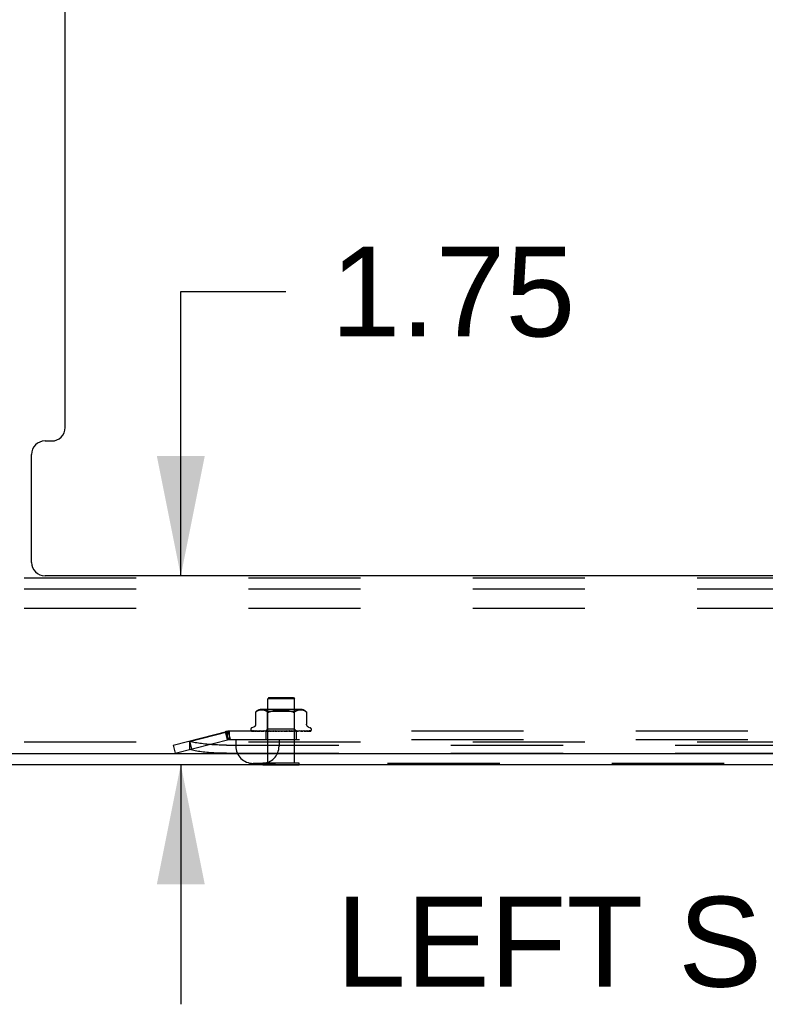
# Model space of a CAD drawing. Header units: inches. Extents: x 0 to 189, y 0 to 122.
# Tile 2 of 51: x 23 to 30, y 5 to 14. Entities that reach past the tile are written whole.
import ezdxf

# ---------------------------------------------------------------- set-up
doc = ezdxf.new("R2010")
doc.units = ezdxf.units.IN
doc.header["$LTSCALE"] = 10.388889
doc.header["$MEASUREMENT"] = 0
doc.linetypes.add('HIDDEN', pattern=[0.2, 0.1, -0.1])
doc.layers.get('0').update_dxf_attribs({"linetype": 'CONTINUOUS'})
doc.layers.add('DEFAULT_2', color=8, linetype='HIDDEN')
doc.layers.add('DIMENSIONS', color=7, linetype='CONTINUOUS')
doc.styles.get("Standard").update_dxf_attribs({"font": 'arial.ttf'})
doc.dimstyles.new('DIMSTYLE_1', dxfattribs={"dimtxt": 0.833333, "dimasz": 1.111111, "dimexe": 0.09, "dimexo": 0.07, "dimgap": 0.0375, "dimtad": 0, "dimtih": 1, "dimtoh": 1, "dimzin": 4, "dimdsep": 46, "dimtxsty": 'Standard', "dimblk": '_FILLED', "dimblk1": '_FILLED', "dimblk2": '_FILLED', "dimcen": 0.09, "dimazin": 1, "dimtfac": 1, "dimtdec": 3, "dimtofl": 0, "dimtmove": 0, "dimatfit": 3, "dimldrblk": '_FILLED', "dimfxl": 0, "dimtolj": 1, "dimtzin": 4, "dimarcsym": 0})

# ---------------------------------------------------------------- blocks, each defined once
blk = doc.blocks.new('_FILLED')
at = {"color": 0, "linetype": 'ByBlock'}
blk.add_solid([(0, 0), (-1, 0.2), (-1, -0.2)], dxfattribs=at)
blk = doc.blocks.new('*D14')
at = {"layer": 'DIMENSIONS', "color": 2, "linetype": 'Continuous'}
for p, q in [((24.7962, 8.8365), (24.7962, 11.4724)), ((24.7962, 11.4724), (25.7685, 11.4724)), ((24.7962, 7.0865), (24.7962, 4.8643))]:
    blk.add_line(p, q, dxfattribs=at)
at = {"layer": 'DIMENSIONS', "color": 2, "linetype": 'Continuous', "xscale": 1.1111111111, "yscale": 1.1111111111, "zscale": 1.1111111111}
for p, rotation in [((24.7962, 8.8365), 270), ((24.7962, 7.0865), 90)]:
    blk.add_blockref('_FILLED', p, dxfattribs=dict(at, rotation=rotation))
at = {"layer": 'DIMENSIONS', "color": 2, "linetype": 'Continuous', "insert": (26.1851, 11.889), "char_height": 0.83333, "width": 2.26456, "attachment_point": 1, "line_spacing_factor": 0.9}
blk.add_mtext('1.75', dxfattribs=at)
blk = doc.blocks.new('*D16')
at = {"layer": 'DIMENSIONS', "color": 2, "linetype": 'Continuous'}
for p, q in [((22.9754, 34.9456), (22.9754, 38.7891)), ((21.7254, 37.7891), (19.2705, 37.7891)), ((22.9754, 37.7891), (25.1977, 37.7891))]:
    blk.add_line(p, q, dxfattribs=at)
at = {"layer": 'DIMENSIONS', "color": 2, "linetype": 'Continuous', "xscale": 1.1111111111, "yscale": 1.1111111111, "zscale": 1.1111111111}
blk.add_blockref('_FILLED', (21.7254, 37.7891), dxfattribs=at)
at = {"layer": 'DIMENSIONS', "color": 2, "linetype": 'Continuous', "xscale": 1.1111111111, "yscale": 1.1111111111, "zscale": 1.1111111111, "rotation": 180}
blk.add_blockref('_FILLED', (22.9754, 37.7891), dxfattribs=at)
at = {"layer": 'DIMENSIONS', "color": 2, "linetype": 'Continuous', "insert": (18.8538, 38.2058), "char_height": 0.83333, "width": 2.26456, "attachment_point": 3, "line_spacing_factor": 0.9}
blk.add_mtext('1.25\\Ptyp.', dxfattribs=at)

msp = doc.modelspace()

# ---------------------------------------------------------------- linework, layer by layer
at = {"color": 3, "linetype": 'Continuous'}
for p, q in [((23.7254, 10.2115), (23.7254, 33.5429)), ((23.5384, 10.0865), (23.6004, 10.0865)), ((23.4134, 8.9615), (23.4134, 9.9615)), ((37.9124, 8.8365), (23.5384, 8.8365)), ((21.7924, 7.1905), (39.7254, 7.1905)), ((21.7774, 7.0865), (39.6734, 7.0865))]:
    msp.add_line(p, q, dxfattribs=at)
at = {"color": 7, "linetype": 'Continuous'}
for p, q in [((25.5569, 7.0825), (25.5569, 7.0865)), ((25.8939, 7.0825), (25.5569, 7.0825)), ((25.8939, 7.0825), (25.8939, 7.0865))]:
    msp.add_line(p, q, dxfattribs=at)
at = {"color": 3, "linetype": 'Continuous'}
for centre, start, end in [((23.6004, 10.2115), 270, 360), ((23.5384, 9.9615), 90, 180), ((23.5384, 8.9615), 180, 270)]:
    msp.add_arc(centre, 0.125, start, end, dxfattribs=at)
at = {"layer": 'DEFAULT_2', "color": 8, "linetype": 'HIDDEN'}
for p, q in [((36.8504, 8.8155), (21.8504, 8.8155)), ((36.8504, 8.7115), (21.8504, 8.7115)), ((36.8504, 8.5345), (21.8504, 8.5345)), ((25.6114, 7.7075), (25.6014, 7.6975)), ((25.8494, 7.6975), (25.6014, 7.6975)), ((25.6014, 7.1005), (25.6014, 7.6975)), ((25.6114, 7.7075), (25.8394, 7.7075)), ((25.8394, 7.7075), (25.8494, 7.6975)), ((25.8494, 7.1005), (25.8494, 7.6975)), ((25.4917, 7.5752), (25.4933, 7.5766)), ((25.4933, 7.5766), (25.492, 7.5755)), ((25.4933, 7.5766), (25.4983, 7.5803)), ((25.5088, 7.5858), (25.5034, 7.5833)), ((25.5142, 7.5878), (25.5087, 7.5858)), ((25.5196, 7.5893), (25.5141, 7.5878)), ((25.525, 7.5904), (25.5195, 7.5893)), ((25.5303, 7.5912), (25.5249, 7.5904)), ((25.5354, 7.5917), (25.5302, 7.5912)), ((25.5404, 7.592), (25.5353, 7.5917)), ((25.5452, 7.592), (25.5403, 7.592)), ((25.55, 7.592), (25.5451, 7.592)), ((25.905, 7.5976), (25.5459, 7.5976)), ((25.5548, 7.5917), (25.5499, 7.592)), ((25.5598, 7.5912), (25.5548, 7.5917)), ((25.5649, 7.5904), (25.5598, 7.5912)), ((25.5703, 7.5893), (25.5649, 7.5904)), ((25.5759, 7.5878), (25.5703, 7.5893)), ((25.5814, 7.5858), (25.5758, 7.5878)), ((25.6002, 7.5776), (25.5802, 7.5976)), ((25.5868, 7.5833), (25.5813, 7.5858)), ((25.5919, 7.5802), (25.5867, 7.5833)), ((25.5919, 7.5802), (25.5967, 7.5766)), ((25.8507, 7.5776), (25.6002, 7.5776)), ((25.6002, 7.4145), (25.6002, 7.5776)), ((25.7766, 7.5893), (25.7884, 7.5876)), ((25.7997, 7.5855), (25.7884, 7.5876)), ((25.8507, 7.5776), (25.8707, 7.5976)), ((25.8507, 7.4145), (25.8507, 7.5776)), ((25.859, 7.5802), (25.8541, 7.5766)), ((25.8641, 7.5833), (25.859, 7.5802)), ((25.8696, 7.5858), (25.8641, 7.5833)), ((25.8751, 7.5878), (25.8695, 7.5858)), ((25.8806, 7.5893), (25.875, 7.5878)), ((25.886, 7.5904), (25.8805, 7.5893)), ((25.8911, 7.5912), (25.886, 7.5904)), ((25.8961, 7.5917), (25.8911, 7.5912)), ((25.901, 7.592), (25.8961, 7.5917)), ((25.9058, 7.592), (25.9009, 7.592)), ((25.9106, 7.592), (25.9057, 7.592)), ((25.9156, 7.5917), (25.9105, 7.592)), ((25.9207, 7.5912), (25.9155, 7.5917)), ((25.926, 7.5904), (25.9206, 7.5912)), ((25.9314, 7.5893), (25.9259, 7.5904)), ((25.9368, 7.5878), (25.9313, 7.5893)), ((25.9422, 7.5858), (25.9367, 7.5878)), ((25.9475, 7.5833), (25.9421, 7.5858)), ((25.4894, 7.5732), (25.49, 7.5737)), ((25.4894, 7.5732), (25.4894, 7.4607)), ((25.4904, 7.5741), (25.4898, 7.5735)), ((25.8382, 7.5737), (25.8409, 7.5733)), ((25.8435, 7.5732), (25.8409, 7.5733)), ((25.9614, 7.5733), (25.9615, 7.5732)), ((25.9615, 7.5732), (25.9615, 7.4607)), ((24.7254, 7.2665), (25.2333, 7.3976)), ((25.2333, 7.3976), (25.2528, 7.322)), ((34.2054, 7.3955), (25.2455, 7.3955)), ((25.2455, 7.3955), (25.2455, 7.3175)), ((25.4442, 7.412), (25.4442, 7.4112)), ((25.4484, 7.4004), (25.4485, 7.4003)), ((25.5821, 7.3963), (25.453, 7.3982)), ((25.4702, 7.4332), (25.4552, 7.4277)), ((25.5835, 7.3963), (25.4561, 7.3982)), ((25.586, 7.3963), (25.4598, 7.3982)), ((25.4678, 7.3983), (25.4678, 7.3984)), ((25.59, 7.3963), (25.4689, 7.3982)), ((25.4762, 7.3982), (25.4756, 7.3982)), ((25.5949, 7.3963), (25.4762, 7.3982)), ((25.491, 7.3982), (25.4907, 7.3982)), ((25.6014, 7.3963), (25.491, 7.3982)), ((25.5016, 7.3982), (25.5015, 7.3982)), ((25.6085, 7.3963), (25.5016, 7.3982)), ((25.5016, 7.3982), (25.5016, 7.3982)), ((25.5106, 7.397), (25.5174, 7.3962)), ((25.5174, 7.3962), (25.5229, 7.3955)), ((25.6173, 7.3963), (25.5216, 7.3982)), ((25.6263, 7.3963), (25.5351, 7.3982)), ((25.5351, 7.3982), (25.5352, 7.3982)), ((25.5461, 7.397), (25.554, 7.3962)), ((25.554, 7.3962), (25.5601, 7.3955)), ((25.6371, 7.3963), (25.5595, 7.3982)), ((25.6478, 7.3963), (25.5756, 7.3982)), ((25.5756, 7.3982), (25.5758, 7.3982)), ((25.5758, 7.3982), (25.5924, 7.3966)), ((25.5812, 7.3955), (25.6002, 7.4145)), ((25.5821, 7.3963), (25.5821, 7.3963)), ((25.5835, 7.3963), (25.5834, 7.3963)), ((25.5849, 7.3955), (25.5849, 7.3175)), ((25.586, 7.3963), (25.5861, 7.3963)), ((25.5864, 7.3955), (25.5898, 7.3963)), ((25.59, 7.3963), (25.5898, 7.3963)), ((25.5924, 7.3966), (25.6034, 7.3955)), ((25.5949, 7.3963), (25.595, 7.3963)), ((25.5983, 7.3955), (25.595, 7.3963)), ((25.5962, 7.3955), (25.601, 7.3963)), ((25.8507, 7.4145), (25.6002, 7.4145)), ((25.6014, 7.3963), (25.601, 7.3963)), ((25.6601, 7.3963), (25.6035, 7.3982)), ((25.6085, 7.3963), (25.6087, 7.3963)), ((25.6135, 7.3955), (25.6087, 7.3963)), ((25.6107, 7.3955), (25.6168, 7.3963)), ((25.6173, 7.3963), (25.6168, 7.3963)), ((25.6721, 7.3963), (25.6214, 7.3982)), ((25.6214, 7.3982), (25.6217, 7.3982)), ((25.6217, 7.3982), (25.651, 7.3955)), ((25.6263, 7.3963), (25.6266, 7.3963)), ((25.6327, 7.3955), (25.6266, 7.3963)), ((25.6293, 7.3955), (25.6365, 7.3963)), ((25.6371, 7.3963), (25.6365, 7.3963)), ((25.6478, 7.3963), (25.6481, 7.3963)), ((25.6553, 7.3955), (25.6481, 7.3963)), ((25.6513, 7.3955), (25.6595, 7.3963)), ((25.6856, 7.3963), (25.652, 7.3982)), ((25.6601, 7.3963), (25.6595, 7.3963)), ((25.6984, 7.3963), (25.6712, 7.3982)), ((25.6712, 7.3982), (25.6713, 7.3982)), ((25.6713, 7.3982), (25.7012, 7.3955)), ((25.6721, 7.3963), (25.6724, 7.3963)), ((25.6804, 7.3955), (25.6724, 7.3963)), ((25.6761, 7.3955), (25.6848, 7.3963)), ((25.6856, 7.3963), (25.6848, 7.3963)), ((25.6984, 7.3963), (25.6986, 7.3963)), ((25.7072, 7.3955), (25.6986, 7.3963)), ((25.7027, 7.3955), (25.7115, 7.3963)), ((25.7346, 7.3955), (25.7257, 7.3963)), ((25.73, 7.3955), (25.7388, 7.3963)), ((25.762, 7.3972), (25.7518, 7.3963)), ((25.7617, 7.3955), (25.7529, 7.3963)), ((25.7572, 7.3955), (25.7656, 7.3963)), ((25.7734, 7.3982), (25.762, 7.3972)), ((25.7659, 7.3963), (25.7656, 7.3963)), ((25.805, 7.3982), (25.7659, 7.3963)), ((25.8047, 7.3982), (25.775, 7.3955)), ((25.8236, 7.3982), (25.7783, 7.3963)), ((25.7783, 7.3963), (25.779, 7.3963)), ((25.7874, 7.3955), (25.779, 7.3963)), ((25.7833, 7.3955), (25.791, 7.3963)), ((25.7913, 7.3963), (25.791, 7.3963)), ((25.853, 7.3982), (25.7913, 7.3963)), ((25.87, 7.3982), (25.8027, 7.3963)), ((25.8027, 7.3963), (25.8032, 7.3963)), ((25.811, 7.3955), (25.8032, 7.3963)), ((25.8047, 7.3982), (25.805, 7.3982)), ((25.8072, 7.3955), (25.8139, 7.3963)), ((25.8143, 7.3963), (25.8139, 7.3963)), ((25.8963, 7.3982), (25.8143, 7.3963)), ((25.9112, 7.3982), (25.8242, 7.3963)), ((25.8242, 7.3963), (25.8247, 7.3963)), ((25.8242, 7.3955), (25.831, 7.3961)), ((25.8314, 7.3955), (25.8247, 7.3963)), ((25.8283, 7.3955), (25.8337, 7.3963)), ((25.831, 7.3961), (25.8527, 7.3982)), ((25.834, 7.3963), (25.8337, 7.3963)), ((25.9335, 7.3982), (25.834, 7.3963)), ((25.9456, 7.3982), (25.8421, 7.3963)), ((25.8421, 7.3963), (25.8425, 7.3963)), ((25.848, 7.3955), (25.8425, 7.3963)), ((25.8455, 7.3955), (25.8496, 7.3963)), ((25.8497, 7.3963), (25.8496, 7.3963)), ((25.8498, 7.3963), (25.8497, 7.3963)), ((25.963, 7.3982), (25.8498, 7.3963)), ((25.8695, 7.3957), (25.8507, 7.4145)), ((25.8527, 7.3982), (25.853, 7.3982)), ((25.9721, 7.3982), (25.8558, 7.3963)), ((25.8558, 7.3963), (25.8561, 7.3963)), ((25.8602, 7.3955), (25.8561, 7.3963)), ((25.8585, 7.3955), (25.861, 7.3963)), ((25.8611, 7.3963), (25.861, 7.3963)), ((25.984, 7.3982), (25.8611, 7.3963)), ((25.9896, 7.3982), (25.8648, 7.3963)), ((25.8648, 7.3963), (25.865, 7.3963)), ((25.8659, 7.3955), (25.8659, 7.3175)), ((25.8675, 7.3963), (25.8674, 7.3963)), ((25.9957, 7.3982), (25.8675, 7.3963)), ((25.9976, 7.3982), (25.8687, 7.3963)), ((25.8687, 7.3963), (25.8688, 7.3963)), ((25.8697, 7.3955), (25.8695, 7.3957)), ((25.8845, 7.397), (25.8961, 7.3982)), ((25.8961, 7.3982), (25.8963, 7.3982)), ((25.9197, 7.3966), (25.9271, 7.3974)), ((25.9271, 7.3974), (25.9335, 7.3982)), ((25.9335, 7.3982), (25.9334, 7.3982)), ((25.9457, 7.3982), (25.9456, 7.3982)), ((25.9634, 7.3982), (25.963, 7.3982)), ((25.9807, 7.4332), (25.9957, 7.4277)), ((26.001, 7.3993), (26.001, 7.3993)), ((26.0067, 7.412), (26.0067, 7.4112)), ((24.7449, 7.191), (25.2528, 7.322)), ((24.8769, 7.3056), (24.8964, 7.2301)), ((24.8774, 7.3007), (25.2255, 7.3905)), ((25.206, 7.3905), (25.2255, 7.315)), ((25.214, 7.3926), (25.2335, 7.3171)), ((25.2255, 7.3905), (25.2255, 7.315)), ((34.2054, 7.3175), (25.2455, 7.3175)), ((25.3064, 7.3175), (25.3064, 7.2575)), ((25.7064, 7.3175), (25.7064, 7.2575)), ((36.8504, 7.2945), (21.8504, 7.2945)), ((24.7254, 7.2665), (24.7449, 7.191)), ((24.8774, 7.3007), (24.8774, 7.2252)), ((25.221, 7.2665), (34.2299, 7.2665)), ((25.221, 7.191), (34.2299, 7.191)), ((33.9844, 7.0975), (25.4664, 7.0975)), ((25.8939, 7.1005), (25.5569, 7.1005)), ((25.5569, 7.0865), (25.5569, 7.1005)), ((25.8939, 7.0865), (25.8939, 7.1005))]:
    msp.add_line(p, q, dxfattribs=at)
for points in [[(25.5034, 7.5834), (25.4983, 7.5803), (25.4933, 7.5766)], [(25.605, 7.5733), (25.6027, 7.5737), (25.6006, 7.5744), (25.5986, 7.5754), (25.5967, 7.5766)], [(25.622, 7.5766), (25.6187, 7.5754), (25.6156, 7.5744)], [(25.7386, 7.5919), (25.7255, 7.592), (25.7123, 7.5919), (25.6993, 7.5914), (25.6866, 7.5905), (25.6743, 7.5893), (25.6625, 7.5876), (25.6512, 7.5855), (25.6406, 7.5829), (25.6309, 7.58), (25.622, 7.5766)], [(25.622, 7.5766), (25.6309, 7.58), (25.6407, 7.5829), (25.6512, 7.5855)], [(25.6743, 7.5893), (25.6866, 7.5905), (25.6993, 7.5914), (25.7123, 7.5919), (25.7254, 7.592), (25.7386, 7.5919), (25.7516, 7.5914)], [(25.7766, 7.5893), (25.7643, 7.5905), (25.7516, 7.5914)], [(25.7997, 7.5855), (25.8103, 7.5829), (25.82, 7.58)], [(25.8289, 7.5766), (25.82, 7.58), (25.8102, 7.5829)], [(25.8382, 7.5737), (25.8353, 7.5744), (25.8322, 7.5754), (25.8289, 7.5766)], [(25.8541, 7.5766), (25.8523, 7.5754), (25.8503, 7.5744), (25.8482, 7.5737)], [(25.9475, 7.5834), (25.9526, 7.5803), (25.9576, 7.5766)], [(25.9576, 7.5766), (25.9588, 7.5756), (25.9598, 7.5747), (25.9606, 7.574), (25.9611, 7.5736)], [(25.9614, 7.5733), (25.9611, 7.5736), (25.9606, 7.574), (25.9598, 7.5747), (25.9588, 7.5756), (25.9576, 7.5766)], [(25.4896, 7.5733), (25.4894, 7.5732), (25.4894, 7.5732)], [(25.4904, 7.5741), (25.491, 7.5746), (25.4917, 7.5752)], [(25.492, 7.5755), (25.4914, 7.575), (25.4909, 7.5745)], [(25.605, 7.5733), (25.6074, 7.5732), (25.61, 7.5733), (25.6127, 7.5737), (25.6156, 7.5744)], [(25.8435, 7.5732), (25.8459, 7.5733), (25.8482, 7.5737)], [(25.2455, 7.3955), (25.2422, 7.3954), (25.2388, 7.395), (25.2355, 7.3943), (25.2322, 7.3933), (25.2288, 7.3921), (25.2255, 7.3905)], [(25.4552, 7.3955), (25.4539, 7.3961), (25.4527, 7.3967), (25.4517, 7.3973), (25.4508, 7.3979), (25.4501, 7.3985), (25.4495, 7.3991), (25.449, 7.3996), (25.4487, 7.3999), (25.4485, 7.4002), (25.4484, 7.4003), (25.4484, 7.4004)], [(25.453, 7.3982), (25.4528, 7.3982), (25.4522, 7.3982), (25.4517, 7.3984), (25.4511, 7.3985), (25.4506, 7.3987), (25.4502, 7.3989), (25.4498, 7.3991), (25.4495, 7.3993), (25.4494, 7.3994)], [(25.4494, 7.3994), (25.4503, 7.3988), (25.4515, 7.3981), (25.4527, 7.3975), (25.4541, 7.3969), (25.4555, 7.3964), (25.457, 7.396), (25.4586, 7.3955)], [(25.4561, 7.3982), (25.4557, 7.3982), (25.4552, 7.3983), (25.4547, 7.3984), (25.4542, 7.3985), (25.4539, 7.3986), (25.4537, 7.3987), (25.4536, 7.3988), (25.4536, 7.3988)], [(25.4536, 7.3988), (25.4537, 7.3988), (25.4538, 7.3987)], [(25.4538, 7.3987), (25.4544, 7.3983), (25.4547, 7.3981), (25.4552, 7.3978), (25.4557, 7.3975), (25.4562, 7.3972), (25.4567, 7.3969), (25.4573, 7.3966), (25.4579, 7.3963), (25.4586, 7.396), (25.4593, 7.3957), (25.4597, 7.3955)], [(25.4584, 7.3984), (25.4597, 7.398), (25.4615, 7.3976), (25.4634, 7.3971), (25.4654, 7.3967), (25.4674, 7.3962), (25.4695, 7.3958), (25.4712, 7.3955)], [(25.4598, 7.3982), (25.4592, 7.3982), (25.4587, 7.3983), (25.4585, 7.3984)], [(25.4678, 7.3984), (25.4679, 7.3983), (25.4682, 7.3982), (25.4685, 7.398)], [(25.4689, 7.3982), (25.4686, 7.3982), (25.4682, 7.3983), (25.4679, 7.3983), (25.4678, 7.3983)], [(25.4685, 7.398), (25.4694, 7.3975), (25.4699, 7.3972), (25.4705, 7.3969), (25.4711, 7.3966), (25.4718, 7.3963), (25.4725, 7.396), (25.4732, 7.3958), (25.4738, 7.3955)], [(25.4894, 7.4606), (25.4894, 7.4594), (25.4892, 7.4568), (25.4887, 7.4544), (25.4881, 7.452), (25.4873, 7.4498), (25.4864, 7.4477), (25.4853, 7.4457), (25.4841, 7.4439), (25.4828, 7.4422), (25.4815, 7.4406), (25.48, 7.4392), (25.4785, 7.4378), (25.4769, 7.4367), (25.4753, 7.4356), (25.4737, 7.4347), (25.472, 7.4339), (25.4702, 7.4332)], [(25.4756, 7.3982), (25.4775, 7.3979), (25.4801, 7.3975), (25.4828, 7.397), (25.4855, 7.3966), (25.4882, 7.3962), (25.491, 7.3958), (25.4929, 7.3955)], [(25.4907, 7.3982), (25.4907, 7.3982), (25.4908, 7.3982), (25.4912, 7.398), (25.4916, 7.3978), (25.4921, 7.3976)], [(25.4921, 7.3976), (25.4934, 7.397), (25.4941, 7.3966), (25.4949, 7.3963), (25.4958, 7.3959), (25.4967, 7.3956), (25.4968, 7.3955)], [(25.5015, 7.3982), (25.5039, 7.3979), (25.5106, 7.397)], [(25.5216, 7.3982), (25.5216, 7.3982), (25.5218, 7.3981), (25.5221, 7.3981), (25.5225, 7.3979), (25.5231, 7.3977), (25.5237, 7.3974), (25.5243, 7.3971), (25.5258, 7.3965)], [(25.5258, 7.3965), (25.5266, 7.3961), (25.5275, 7.3958), (25.5281, 7.3955)], [(25.5352, 7.3982), (25.5381, 7.3979), (25.5461, 7.397)], [(25.5595, 7.3982), (25.5598, 7.3982), (25.5601, 7.3981), (25.5606, 7.398), (25.5611, 7.3978), (25.5617, 7.3976), (25.5624, 7.3973), (25.563, 7.397)], [(25.563, 7.397), (25.5645, 7.3964), (25.5652, 7.396), (25.566, 7.3957), (25.5664, 7.3955)], [(25.5812, 7.3955), (25.5815, 7.3958), (25.5818, 7.396), (25.5819, 7.3962), (25.5821, 7.3963), (25.5821, 7.3963), (25.5821, 7.3963)], [(25.5816, 7.3955), (25.582, 7.3957), (25.5825, 7.3959), (25.5829, 7.3961), (25.5834, 7.3963)], [(25.5821, 7.3955), (25.582, 7.3957), (25.582, 7.3959), (25.5821, 7.3961), (25.5821, 7.3963)], [(25.5832, 7.3955), (25.5834, 7.3958), (25.5835, 7.396), (25.5835, 7.3962), (25.5835, 7.3963), (25.5835, 7.3963), (25.5835, 7.3963)], [(25.5845, 7.3955), (25.5849, 7.3958), (25.5852, 7.396), (25.5855, 7.3962), (25.5858, 7.3963), (25.5859, 7.3963), (25.586, 7.3963)], [(25.5877, 7.3955), (25.5872, 7.3957), (25.5868, 7.3959), (25.5864, 7.3961), (25.5861, 7.3963)], [(25.5903, 7.3955), (25.5903, 7.3958), (25.5903, 7.396), (25.5903, 7.3962), (25.5902, 7.3963), (25.59, 7.3963)], [(25.5929, 7.3955), (25.5934, 7.3958), (25.5938, 7.396), (25.5942, 7.3962), (25.5945, 7.3963), (25.5948, 7.3963), (25.5949, 7.3963)], [(25.6022, 7.3955), (25.6022, 7.3958), (25.6021, 7.396), (25.6019, 7.3962), (25.6017, 7.3963), (25.6014, 7.3963)], [(25.6035, 7.3982), (25.6036, 7.3982), (25.6041, 7.3981), (25.6047, 7.398), (25.6053, 7.3978), (25.606, 7.3976), (25.6067, 7.3973), (25.6074, 7.3969), (25.6081, 7.3966), (25.6089, 7.3962), (25.6096, 7.3959), (25.6104, 7.3955)], [(25.606, 7.3955), (25.6066, 7.3958), (25.6071, 7.396), (25.6076, 7.3962), (25.608, 7.3963), (25.6084, 7.3963), (25.6085, 7.3963)], [(25.6186, 7.3955), (25.6185, 7.3958), (25.6182, 7.396), (25.618, 7.3962), (25.6176, 7.3963), (25.6173, 7.3963)], [(25.6235, 7.3955), (25.6241, 7.3958), (25.6247, 7.396), (25.6252, 7.3962), (25.6257, 7.3963), (25.6262, 7.3963), (25.6263, 7.3963)], [(25.6389, 7.3955), (25.6386, 7.3958), (25.6383, 7.396), (25.6379, 7.3962), (25.6375, 7.3963), (25.6371, 7.3963)], [(25.6447, 7.3955), (25.6453, 7.3958), (25.6459, 7.396), (25.6465, 7.3962), (25.6471, 7.3963), (25.6476, 7.3963), (25.6478, 7.3963)], [(25.652, 7.3982), (25.6525, 7.3981), (25.6532, 7.398), (25.6539, 7.3978), (25.6546, 7.3975), (25.6552, 7.3972), (25.6558, 7.3969), (25.6564, 7.3966), (25.6575, 7.396)], [(25.6575, 7.396), (25.6581, 7.3957), (25.6584, 7.3955)], [(25.6623, 7.3955), (25.662, 7.3958), (25.6615, 7.396), (25.6611, 7.3962), (25.6605, 7.3963), (25.6601, 7.3963)], [(25.6682, 7.3963), (25.668, 7.3963), (25.6679, 7.3964), (25.6678, 7.3965), (25.6678, 7.3967), (25.6678, 7.3969), (25.6679, 7.3971), (25.6681, 7.3973), (25.6684, 7.3975), (25.6687, 7.3977), (25.6691, 7.3979), (25.6696, 7.3981), (25.6702, 7.3982), (25.6707, 7.3982), (25.6712, 7.3982)], [(25.6688, 7.3955), (25.6694, 7.3958), (25.67, 7.396), (25.6706, 7.3962), (25.6712, 7.3963), (25.6718, 7.3963), (25.6721, 7.3963)], [(25.688, 7.3955), (25.6876, 7.3958), (25.6871, 7.396), (25.6865, 7.3962), (25.6859, 7.3963), (25.6856, 7.3963)], [(25.6949, 7.3955), (25.6955, 7.3958), (25.6961, 7.396), (25.6967, 7.3962), (25.6973, 7.3963), (25.698, 7.3963), (25.6984, 7.3963)], [(25.7038, 7.3981), (25.7043, 7.398), (25.7049, 7.3978), (25.7055, 7.3976), (25.7059, 7.3973), (25.7063, 7.3971), (25.7067, 7.3968), (25.707, 7.3966), (25.7073, 7.3964)], [(25.7132, 7.3962), (25.7118, 7.3965), (25.7103, 7.3968), (25.7087, 7.3971), (25.7071, 7.3974), (25.7055, 7.3977), (25.704, 7.398)], [(25.7073, 7.3964), (25.7077, 7.3961), (25.7079, 7.3959), (25.7082, 7.3957), (25.7085, 7.3955)], [(25.7132, 7.3962), (25.7128, 7.3963), (25.7122, 7.3963), (25.7115, 7.3963)], [(25.7151, 7.3955), (25.7145, 7.3958), (25.714, 7.396), (25.7134, 7.3962), (25.7132, 7.3962)], [(25.7221, 7.3955), (25.7227, 7.3958), (25.7233, 7.396), (25.7239, 7.3962), (25.7245, 7.3963), (25.7251, 7.3963), (25.7257, 7.3963)], [(25.7425, 7.3955), (25.7419, 7.3958), (25.7413, 7.396), (25.7407, 7.3962), (25.74, 7.3963), (25.7394, 7.3963), (25.7388, 7.3963)], [(25.7495, 7.3955), (25.75, 7.3958), (25.7505, 7.396), (25.7511, 7.3962), (25.7517, 7.3963), (25.7518, 7.3963)], [(25.7518, 7.3963), (25.7523, 7.3963), (25.7529, 7.3963)], [(25.7693, 7.3955), (25.7687, 7.3958), (25.768, 7.396), (25.7674, 7.3962), (25.7668, 7.3963), (25.7662, 7.3963), (25.7659, 7.3963)], [(25.7676, 7.3955), (25.7679, 7.3957), (25.7683, 7.396), (25.7692, 7.3965)], [(25.7692, 7.3965), (25.7697, 7.3968), (25.7702, 7.3971), (25.7708, 7.3974), (25.7714, 7.3977), (25.7721, 7.3979), (25.7728, 7.3981), (25.7734, 7.3982)], [(25.7759, 7.3955), (25.7764, 7.3958), (25.7768, 7.396), (25.7773, 7.3962), (25.7779, 7.3963), (25.7783, 7.3963)], [(25.7945, 7.3955), (25.7939, 7.3958), (25.7933, 7.396), (25.7927, 7.3962), (25.7921, 7.3963), (25.7915, 7.3963), (25.7913, 7.3963)], [(25.8006, 7.3955), (25.8009, 7.3958), (25.8013, 7.396), (25.8017, 7.3962), (25.8022, 7.3963), (25.8027, 7.3963)], [(25.8172, 7.3955), (25.8166, 7.3958), (25.816, 7.396), (25.8155, 7.3962), (25.8149, 7.3963), (25.8144, 7.3963), (25.8143, 7.3963)], [(25.8169, 7.3955), (25.817, 7.3956), (25.8176, 7.3959), (25.8183, 7.3962), (25.8189, 7.3965), (25.8195, 7.3969), (25.8202, 7.3972), (25.8209, 7.3975), (25.8216, 7.3978), (25.8223, 7.398), (25.823, 7.3981), (25.8235, 7.3982), (25.8236, 7.3982)], [(25.8226, 7.3955), (25.8228, 7.3958), (25.8231, 7.396), (25.8234, 7.3962), (25.8238, 7.3963), (25.8242, 7.3963)], [(25.8366, 7.3955), (25.8361, 7.3958), (25.8355, 7.396), (25.835, 7.3962), (25.8345, 7.3963), (25.8341, 7.3963), (25.834, 7.3963)], [(25.841, 7.3955), (25.8411, 7.3958), (25.8413, 7.396), (25.8415, 7.3962), (25.8418, 7.3963), (25.8421, 7.3963)], [(25.852, 7.3955), (25.8515, 7.3958), (25.8511, 7.396), (25.8507, 7.3962), (25.8503, 7.3963), (25.85, 7.3963), (25.8498, 7.3963)], [(25.8552, 7.3955), (25.8552, 7.3958), (25.8553, 7.396), (25.8554, 7.3962), (25.8556, 7.3963), (25.8558, 7.3963)], [(25.8628, 7.3955), (25.8624, 7.3958), (25.862, 7.396), (25.8617, 7.3962), (25.8614, 7.3963), (25.8611, 7.3963), (25.8611, 7.3963)], [(25.8631, 7.3955), (25.8633, 7.3956), (25.8641, 7.396), (25.8649, 7.3963), (25.8657, 7.3967), (25.8664, 7.3971), (25.8672, 7.3974), (25.8679, 7.3977), (25.8686, 7.3979), (25.8692, 7.3981), (25.8697, 7.3982), (25.87, 7.3982)], [(25.8648, 7.3955), (25.8647, 7.3958), (25.8646, 7.396), (25.8646, 7.3962), (25.8647, 7.3963), (25.8648, 7.3963)], [(25.8675, 7.3955), (25.8669, 7.3957), (25.8663, 7.3959), (25.8656, 7.3961), (25.865, 7.3963)], [(25.8666, 7.3955), (25.8669, 7.3957), (25.8671, 7.3959), (25.8673, 7.3961), (25.8674, 7.3963)], [(25.8687, 7.3955), (25.8683, 7.3958), (25.868, 7.396), (25.8678, 7.3962), (25.8676, 7.3963), (25.8675, 7.3963), (25.8675, 7.3963)], [(25.8693, 7.3955), (25.8691, 7.3958), (25.8689, 7.396), (25.8688, 7.3962), (25.8687, 7.3963), (25.8687, 7.3963), (25.8687, 7.3963)], [(25.8695, 7.3957), (25.8693, 7.3959), (25.8691, 7.3961), (25.8688, 7.3963)], [(25.8698, 7.3955), (25.8722, 7.3958), (25.8845, 7.397)], [(25.9044, 7.3955), (25.9049, 7.3957), (25.9057, 7.3961), (25.9065, 7.3964), (25.908, 7.3971)], [(25.908, 7.3971), (25.9086, 7.3974), (25.9093, 7.3976), (25.9099, 7.3979), (25.9104, 7.398), (25.9108, 7.3981), (25.911, 7.3982), (25.9112, 7.3982)], [(25.9102, 7.3955), (25.9124, 7.3958), (25.9197, 7.3966)], [(25.9394, 7.3955), (25.9396, 7.3956), (25.9405, 7.396), (25.9414, 7.3963), (25.9421, 7.3967), (25.9435, 7.3973)], [(25.9435, 7.3973), (25.9441, 7.3976), (25.9446, 7.3978), (25.9451, 7.398), (25.9454, 7.3981), (25.9456, 7.3982), (25.9457, 7.3982)], [(25.944, 7.3955), (25.946, 7.3958), (25.9491, 7.3962), (25.9522, 7.3966), (25.9552, 7.397), (25.9583, 7.3974), (25.9613, 7.3979), (25.9634, 7.3982)], [(25.9807, 7.4332), (25.9789, 7.4339), (25.9772, 7.4347), (25.9756, 7.4356), (25.974, 7.4367), (25.9724, 7.4378), (25.9709, 7.4392), (25.9694, 7.4406), (25.968, 7.4422), (25.9668, 7.4439), (25.9656, 7.4457), (25.9645, 7.4477), (25.9636, 7.4498), (25.9628, 7.452), (25.9622, 7.4544), (25.9617, 7.4568), (25.9615, 7.4594), (25.9615, 7.4606)], [(25.9667, 7.3955), (25.967, 7.3957), (25.9678, 7.396), (25.9686, 7.3963), (25.9693, 7.3966), (25.97, 7.397), (25.9706, 7.3973)], [(25.9699, 7.3955), (25.9717, 7.3958), (25.9742, 7.3962), (25.9766, 7.3966), (25.9789, 7.397), (25.9812, 7.3975), (25.9834, 7.398), (25.9849, 7.3983)], [(25.9706, 7.3973), (25.9717, 7.3978), (25.9722, 7.398), (25.9725, 7.3982), (25.9726, 7.3982)], [(25.9726, 7.3982), (25.9727, 7.3983), (25.9727, 7.3983), (25.9726, 7.3982), (25.9724, 7.3982), (25.9721, 7.3982)], [(25.9849, 7.3983), (25.9846, 7.3982), (25.984, 7.3982)], [(25.9853, 7.3955), (25.9859, 7.3958), (25.9866, 7.396), (25.9872, 7.3963), (25.9877, 7.3965), (25.9883, 7.3968), (25.9888, 7.3971), (25.9893, 7.3974), (25.9898, 7.3976), (25.9902, 7.3979)], [(25.9871, 7.3955), (25.9874, 7.3956), (25.9892, 7.396), (25.9909, 7.3964), (25.9925, 7.3968), (25.994, 7.3973), (25.9955, 7.3977), (25.9969, 7.3982), (25.9978, 7.3986)], [(25.9912, 7.3985), (25.9913, 7.3985), (25.9913, 7.3985), (25.9913, 7.3985), (25.9911, 7.3984), (25.9908, 7.3983), (25.9903, 7.3982), (25.9898, 7.3982), (25.9896, 7.3982)], [(25.9902, 7.3979), (25.9909, 7.3983), (25.9911, 7.3984), (25.9912, 7.3985)], [(25.9947, 7.3955), (25.9948, 7.3956), (25.9954, 7.3958), (25.9961, 7.3961), (25.9967, 7.3964), (25.9973, 7.3967), (25.9978, 7.397), (25.9984, 7.3973), (25.9988, 7.3977), (25.9993, 7.398), (25.9997, 7.3983), (26, 7.3985), (26.0003, 7.3988), (26.0006, 7.399), (26.001, 7.3993)], [(25.9951, 7.3955), (25.9954, 7.3956), (25.9967, 7.3961), (25.998, 7.3967), (25.9992, 7.3973), (26.0004, 7.3981)], [(25.9978, 7.3986), (25.9975, 7.3985), (25.9969, 7.3983), (25.9963, 7.3982), (25.9957, 7.3982)], [(26.001, 7.3993), (26.001, 7.3993), (26.001, 7.3993), (26.0008, 7.3992), (26.0006, 7.399), (26.0003, 7.3989), (26, 7.3987), (25.9996, 7.3986), (25.9992, 7.3984), (25.9988, 7.3983), (25.9983, 7.3982), (25.9978, 7.3982), (25.9976, 7.3982)], [(25.2455, 7.3175), (25.2422, 7.3175), (25.2388, 7.3173), (25.2355, 7.3169), (25.2322, 7.3164), (25.2288, 7.3158), (25.2255, 7.315)], [(25.221, 7.2665), (25.2038, 7.2666), (25.1866, 7.2668), (25.1694, 7.2672), (25.1523, 7.2677), (25.1353, 7.2684), (25.1184, 7.2692), (25.1016, 7.2702), (25.085, 7.2713), (25.0685, 7.2725), (25.0522, 7.2739), (25.0361, 7.2754), (25.0202, 7.2771), (25.0045, 7.2789), (24.9891, 7.2808), (24.974, 7.2828), (24.9592, 7.285), (24.9447, 7.2873), (24.9305, 7.2898), (24.9167, 7.2923), (24.9032, 7.295), (24.8901, 7.2978), (24.8774, 7.3007)], [(25.221, 7.191), (25.2038, 7.1911), (25.1866, 7.1913), (25.1694, 7.1917), (25.1523, 7.1922), (25.1353, 7.1929), (25.1184, 7.1937), (25.1016, 7.1946), (25.085, 7.1957), (25.0685, 7.197), (25.0522, 7.1983), (25.0361, 7.1999), (25.0202, 7.2015), (25.0045, 7.2033), (24.9891, 7.2053), (24.974, 7.2073), (24.9592, 7.2095), (24.9447, 7.2118), (24.9305, 7.2143), (24.9167, 7.2168), (24.9032, 7.2195), (24.8901, 7.2223), (24.8774, 7.2252)]]:
    msp.add_lwpolyline(points, dxfattribs=at)
for centre, radius, start, end in [((25.5459, 7.52), 0.0776, 90, 136.69924), ((25.905, 7.52), 0.0776, 43.30076, 90), ((25.2455, 7.2375), 0.158, 90, 104.46683), ((25.4609, 7.412), 0.0167, 110, 180), ((25.4609, 7.4112), 0.0167, 180, 250.05156), ((25.99, 7.412), 0.0167, 0, 70), ((25.99, 7.4112), 0.0167, 308.62185, 360), ((25.2455, 7.2375), 0.08, 90, 104.46683), ((25.4664, 7.2575), 0.16, 180, 270), ((25.5464, 7.2575), 0.16, 270, 360)]:
    msp.add_arc(centre, radius, start, end, dxfattribs=at)

# ---------------------------------------------------------------- texts
at = {"layer": 'DIMENSIONS', "color": 2, "linetype": 'Continuous', "insert": (30.8267, 5.8613), "char_height": 0.833333, "width": 9.163569, "attachment_point": 2, "line_spacing_factor": 0.9}
msp.add_mtext('LEFT SIDE VIEW', dxfattribs=at)

# ---------------------------------------------------------------- dimensions: what is measured, and where the dimension line sits
at = {"layer": 'DIMENSIONS', "color": 2, "linetype": 'Continuous'}
dim = msp.add_linear_dim(base=(22.9754, 37.7891), p1=(21.7254, 7.2055), p2=(22.9754, 34.8756), text='<>\\Ptyp.\\P[]', dimstyle='DIMSTYLE_1', dxfattribs=at)
dim.commit()
dim.dimension.update_dxf_attribs({"geometry": '*D16', "text_midpoint": (17.7215, 37.1641), "dimtype": 160})
dim = msp.add_linear_dim(base=(24.7962, 7.0865), p1=(23.7254, 8.8365), p2=(21.8974, 7.0865), angle=270, text='<>\\P[]', dimstyle='DIMSTYLE_1', dxfattribs=at)
dim.commit()
dim.dimension.update_dxf_attribs({"geometry": '*D14', "text_midpoint": (27.3566, 11.4677), "dimtype": 160})

doc.saveas('drawing.dxf')
